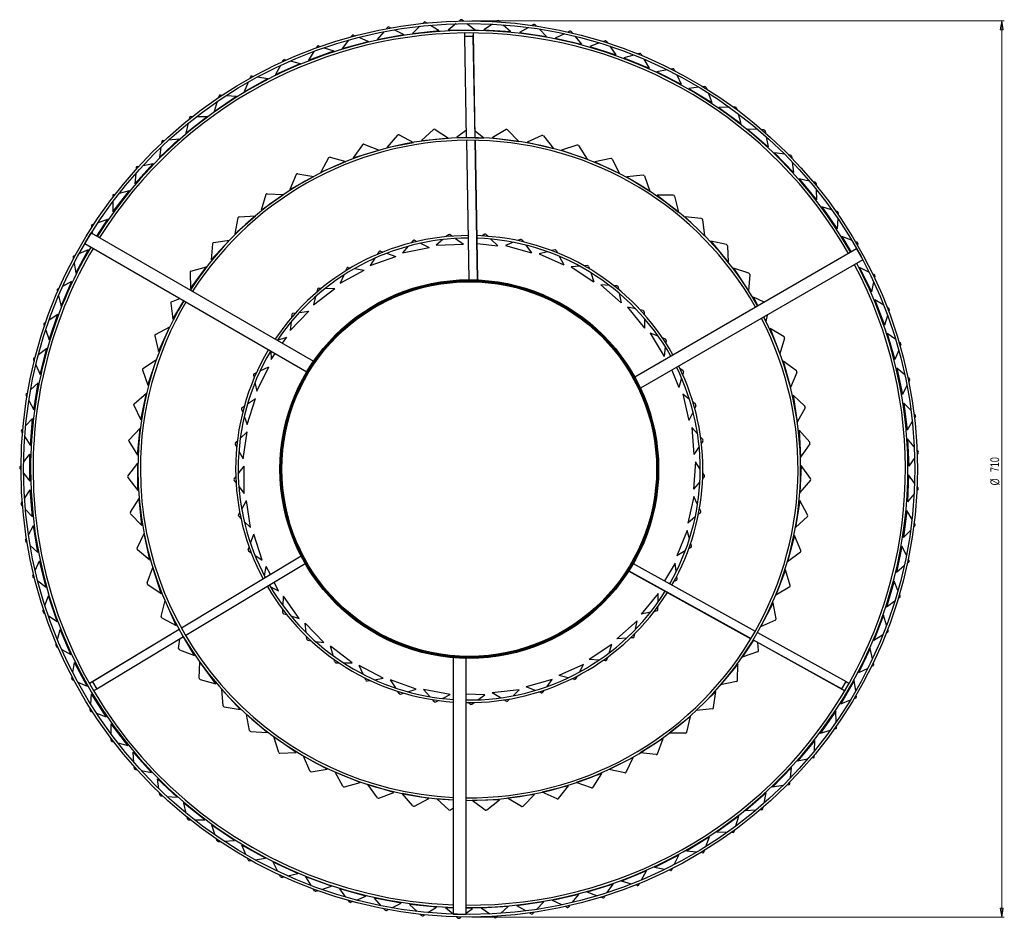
# Model space of a CAD drawing. Header units: millimetres. Extents: x 422 to 815, y 107 to 835.
# Tile 5 of 5: x 422 to 812, y 479 to 835. Entities that reach past the tile are written whole.
import ezdxf

# ---------------------------------------------------------------- set-up
doc = ezdxf.new("R2010")
doc.units = ezdxf.units.MM
doc.styles.add('SLDTEXTSTYLE0', font='TXT', dxfattribs={"width": 0.75})
doc.dimstyles.new('SLDDIMSTYLE0', dxfattribs={"dimtxt": 3.5, "dimasz": 3.556, "dimexe": 0, "dimexo": 0.0625, "dimgap": 0.875, "dimtad": 1, "dimdec": 0, "dimlfac": 2, "dimrnd": 1e-09, "dimzin": 12, "dimdsep": 46, "dimtxsty": 'SLDTEXTSTYLE0', "dimblk1": 'CLOSED', "dimblk2": 'CLOSED', "dimsah": 1, "dimcen": 0.09, "dimadec": 0, "dimazin": 3, "dimtfac": 1, "dimtdec": 0, "dimtofl": 0, "dimtmove": 0, "dimatfit": 3, "dimldrblk": 'CLOSED', "dimfxl": 0, "dimfrac": 2, "dimtolj": 1, "dimtzin": 12, "dimarcsym": 0})

# ---------------------------------------------------------------- blocks, each defined once
blk = doc.blocks.new('_Closed')
at = {"color": 0, "linetype": 'ByBlock', "lineweight": -2}
for p, q in [((-1, 0.166667), (0, 0)), ((-1, 0.166667), (-1, -0.166667)), ((0, 0), (-1, -0.166667)), ((0, 0), (-1, 0))]:
    blk.add_line(p, q, dxfattribs=at)
blk = doc.blocks.new('_D_1')
at = {"color": 7, "linetype": 'Continuous', "lineweight": 0}
for p, q in [((601.45, 834.96), (812.37, 834.96)), ((811.37, 834.96), (811.37, 479.96)), ((601.45, 479.96), (812.37, 479.96))]:
    blk.add_line(p, q, dxfattribs=at)
at = {"color": 7, "linetype": 'Continuous', "lineweight": 18, "xscale": 3.556, "yscale": 3.556}
for p, rotation in [((811.37, 834.96, -67.5), 90.0000000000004), ((811.37, 479.96, -67.5), 270.0000000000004)]:
    blk.add_blockref('_Closed', p, dxfattribs=dict(at, rotation=rotation))
at = {"color": 7, "linetype": 'Continuous', "lineweight": 18, "char_height": 3.5, "attachment_point": 1, "rotation": 90, "style": 'SLDTEXTSTYLE0'}
for s, insert in [('710', (806.8, 656.28)), ('%%c', (806.85, 651.01))]:
    blk.add_mtext(s, dxfattribs=dict(at, insert=insert))

msp = doc.modelspace()

# ---------------------------------------------------------------- linework, layer by layer
at = {"color": 7, "linetype": 'Continuous', "lineweight": 25}
for p, q in [((583.17, 834.55), (583.76, 834.18)), ((597.04, 835.35), (596.51, 834.92)), ((597.66, 835.37), (598.22, 834.95)), ((611.55, 835.04), (610.99, 834.65)), ((612.17, 835), (612.69, 834.54)), ((566.64, 830.7), (563.93, 827.62)), ((568.18, 832.44), (567.73, 831.92)), ((568.79, 832.55), (569.41, 832.23)), ((570.87, 831.47), (574.49, 829.58)), ((580.88, 832.87), (577.92, 830.03)), ((577.92, 830.03), (588.61, 831.12)), ((582.55, 834.48), (582.06, 834.01)), ((585.15, 833.3), (588.61, 831.12)), ((595.24, 833.89), (592.06, 831.29)), ((592.06, 831.29), (602.8, 831.51)), ((599.54, 833.96), (602.8, 831.51)), ((609.64, 833.72), (606.25, 831.4)), ((606.25, 831.4), (616.98, 830.74)), ((613.93, 833.45), (616.98, 830.74)), ((623.97, 832.39), (620.41, 830.35)), ((625.99, 833.54), (625.39, 833.2)), ((626.6, 833.46), (627.08, 832.95)), ((628.22, 831.76), (631.05, 828.82)), ((640.26, 830.87), (639.63, 830.58)), ((640.86, 830.74), (641.3, 830.2)), ((552.64, 827.36), (550.18, 824.08)), ((550.18, 824.08), (560.55, 826.89)), ((554.03, 829.23), (553.62, 828.67)), ((554.62, 829.39), (555.27, 829.12)), ((556.79, 828.48), (560.55, 826.89)), ((563.93, 827.62), (574.49, 829.58)), ((598.71, 828.81), (598.77, 830.2)), ((602.06, 828.74), (598.71, 828.81)), ((599.43, 788.71), (598.71, 828.81)), ((602.12, 830.18), (600.45, 830.21)), ((602.06, 828.74), (602.12, 830.18)), ((602.77, 788.69), (602.06, 828.74)), ((602.86, 788.69), (602.12, 830.18)), ((620.41, 830.35), (631.05, 828.82)), ((638.15, 829.89), (634.44, 828.14)), ((634.44, 828.14), (644.92, 825.75)), ((642.34, 828.92), (644.92, 825.75)), ((654.26, 827.05), (653.61, 826.81)), ((654.85, 826.87), (655.24, 826.29)), ((536.76, 819.43), (546.87, 823.08)), ((538.95, 822.9), (536.76, 819.43)), ((540.18, 824.87), (539.82, 824.29)), ((540.76, 825.08), (541.43, 824.86)), ((542.99, 824.35), (546.87, 823.08)), ((652.08, 826.24), (648.24, 824.8)), ((648.24, 824.8), (658.49, 821.57)), ((656.18, 824.93), (658.49, 821.57)), ((526.74, 819.4), (526.42, 818.79)), ((527.3, 819.66), (527.98, 819.5)), ((529.58, 819.11), (533.55, 818.16)), ((665.67, 821.47), (661.72, 820.35)), ((661.72, 820.35), (671.67, 816.29)), ((667.9, 822.1), (667.24, 821.91)), ((668.47, 821.87), (668.82, 821.26)), ((669.64, 819.83), (671.67, 816.29)), ((523.77, 813.7), (533.55, 818.16)), ((525.67, 817.34), (523.77, 813.7)), ((678.82, 815.61), (674.79, 814.82)), ((681.1, 816.06), (680.42, 815.92)), ((681.65, 815.78), (681.94, 815.15)), ((511.29, 806.93), (520.68, 812.17)), ((513.78, 812.86), (513.52, 812.22)), ((514.32, 813.16), (515.01, 813.05)), ((516.64, 812.8), (520.68, 812.17)), ((674.79, 814.82), (684.38, 809.96)), ((682.64, 813.65), (684.38, 809.96)), ((512.88, 810.71), (511.29, 806.93)), ((691.45, 808.69), (687.37, 808.23)), ((687.37, 808.23), (696.53, 802.61)), ((693.76, 808.95), (693.07, 808.88)), ((694.28, 808.63), (694.53, 807.98)), ((499.41, 799.16), (508.33, 805.16)), ((501.41, 805.27), (501.19, 804.62)), ((501.92, 805.62), (502.61, 805.57)), ((504.26, 805.45), (508.33, 805.16)), ((695.1, 806.43), (696.53, 802.61)), ((500.68, 803.06), (499.41, 799.16)), ((703.47, 800.77), (699.37, 800.65)), ((699.37, 800.65), (708.04, 794.29)), ((705.8, 800.84), (705.11, 800.82)), ((706.29, 800.48), (706.48, 799.81)), ((488.2, 790.46), (496.6, 797.16)), ((489.69, 796.71), (489.53, 796.04)), ((490.17, 797.09), (490.87, 797.1)), ((492.52, 797.12), (496.6, 797.16)), ((706.93, 798.22), (708.04, 794.29)), ((489.15, 794.45), (488.2, 790.46)), ((586.28, 791.97), (581.55, 787.62)), ((586.9, 792.02), (592.26, 788.48)), ((599.37, 791.76), (595.49, 788.89)), ((615.04, 791.92), (609.49, 788.67)), ((615.65, 791.84), (620.14, 787.25)), ((710.71, 792.11), (718.83, 785.07)), ((714.81, 791.9), (710.71, 792.11)), ((717.13, 791.78), (716.44, 791.81)), ((477.73, 780.86), (485.56, 788.23)), ((479.16, 787.64), (479.85, 787.7)), ((481.49, 787.86), (485.56, 788.23)), ((572.07, 789.7), (567.82, 784.87)), ((572.67, 789.82), (578.38, 786.87)), ((581.55, 787.62), (592.26, 788.48)), ((595.49, 788.89), (599.42, 788.79)), ((600.42, 732.46), (599.44, 787.71)), ((602.81, 791.43), (606.24, 788.6)), ((602.86, 788.69), (606.24, 788.6)), ((609.49, 788.67), (620.14, 787.25)), ((629.25, 789.61), (623.38, 786.97)), ((629.84, 789.47), (633.83, 784.42)), ((717.6, 791.38), (717.73, 790.69)), ((718.05, 789.07), (718.83, 785.07)), ((478.35, 784.92), (477.73, 780.86)), ((478.71, 787.22), (478.6, 786.54)), ((558.17, 785.94), (554.46, 780.68)), ((558.76, 786.11), (564.75, 783.79)), ((567.82, 784.87), (578.38, 786.87)), ((603.77, 732.39), (602.79, 787.69)), ((603.85, 732.38), (602.87, 787.69)), ((623.38, 786.97), (633.83, 784.42)), ((643.13, 785.8), (637.02, 783.8)), ((643.71, 785.59), (647.13, 780.15)), ((544.75, 780.72), (541.62, 775.1)), ((545.32, 780.95), (551.53, 779.28)), ((554.46, 780.68), (564.75, 783.79)), ((637.02, 783.8), (647.13, 780.15)), ((656.53, 780.54), (650.24, 779.19)), ((657.08, 780.27), (659.91, 774.49)), ((721.32, 782.67), (728.84, 774.99)), ((725.39, 782.13), (721.32, 782.67)), ((727.69, 781.82), (727.01, 781.91)), ((728.12, 781.38), (728.2, 780.69)), ((468.08, 770.45), (475.28, 778.43)), ((468.54, 776.86), (468.49, 776.18)), ((468.95, 777.32), (469.64, 777.44)), ((471.26, 777.73), (475.28, 778.43)), ((541.62, 775.1), (551.53, 779.28)), ((650.24, 779.19), (659.91, 774.49)), ((728.38, 779.05), (728.84, 774.99)), ((468.37, 774.55), (468.08, 770.45)), ((531.97, 774.1), (529.45, 768.18)), ((529.45, 768.18), (538.86, 773.39)), ((532.51, 774.4), (538.86, 773.39)), ((669.29, 773.88), (662.9, 773.21)), ((662.9, 773.21), (672.01, 767.51)), ((669.81, 773.55), (672.01, 767.51)), ((735.13, 771.53), (731.12, 772.4)), ((731.12, 772.4), (737.99, 764.14)), ((737.4, 771.04), (736.73, 771.18)), ((737.8, 770.56), (737.82, 769.87)), ((737.87, 768.22), (737.99, 764.14)), ((459.24, 765.72), (459.25, 765.03)), ((459.31, 759.29), (465.84, 767.82)), ((459.62, 766.2), (460.29, 766.38)), ((461.89, 766.8), (465.84, 767.82)), ((518.09, 760.01), (526.88, 766.18)), ((519.96, 766.16), (518.09, 760.01)), ((520.46, 766.51), (526.88, 766.18)), ((674.85, 765.92), (683.3, 759.28)), ((681.28, 765.9), (674.85, 765.92)), ((681.76, 765.52), (683.3, 759.28)), ((459.27, 763.39), (459.31, 759.29)), ((740.06, 761.37), (746.23, 752.57)), ((743.98, 760.17), (740.06, 761.37)), ((507.65, 750.67), (515.74, 757.75)), ((508.86, 756.99), (507.65, 750.67)), ((509.32, 757.39), (515.74, 757.75)), ((685.95, 757.39), (693.66, 749.89)), ((692.35, 756.7), (685.95, 757.39)), ((746.21, 759.5), (745.55, 759.7)), ((746.44, 756.65), (746.23, 752.57)), ((746.56, 758.99), (746.52, 758.29)), ((450.89, 753.85), (450.95, 753.16)), ((451.22, 754.36), (451.88, 754.59)), ((452.97, 749.77), (457.29, 756.49)), ((453.44, 755.14), (457.29, 756.49)), ((692.79, 756.27), (693.66, 749.89)), ((448.23, 746.74), (450.73, 751.07)), ((450.73, 751.07), (538.82, 700.21)), ((451.1, 751.53), (451.17, 750.81)), ((592.3, 750.3), (591.37, 749.52)), ((592.92, 750.33), (593.76, 749.72)), ((595.03, 748.8), (598.13, 746.56)), ((604.01, 748.89), (603.57, 748.62)), ((606.57, 750.46), (605.53, 749.82)), ((607.18, 750.39), (607.92, 749.66)), ((748.06, 749.64), (751.72, 743.41)), ((751.88, 748.13), (748.06, 749.64)), ((448.23, 746.74), (536.1, 696)), ((498.27, 740.28), (505.56, 748.18)), ((498.8, 746.69), (498.27, 740.28)), ((499.22, 747.14), (505.56, 748.18)), ((576.26, 745.71), (574.01, 743.12)), ((574.01, 743.12), (584.56, 745.17)), ((578.23, 747.97), (577.43, 747.05)), ((578.83, 748.09), (579.75, 747.62)), ((581.15, 746.91), (584.56, 745.17)), ((590.01, 748.37), (587.39, 746.15)), ((587.39, 746.15), (598.13, 746.56)), ((603.6, 746.82), (611.76, 745.87)), ((609.04, 748.56), (611.76, 745.87)), ((617.92, 747.28), (614.76, 745.96)), ((614.76, 745.96), (625.13, 743.11)), ((620.7, 748.43), (619.57, 747.96)), ((621.29, 748.27), (621.91, 747.44)), ((622.84, 746.18), (625.13, 743.11)), ((696.09, 747.74), (702.95, 739.46)), ((702.37, 746.36), (696.09, 747.74)), ((702.77, 745.89), (702.95, 739.46)), ((754.04, 747.27), (753.4, 747.53)), ((754.35, 746.74), (754.26, 746.05)), ((443.53, 741.33), (443.65, 740.66)), ((443.82, 741.88), (444.46, 742.16)), ((444.64, 735), (449.7, 744.49)), ((445.96, 742.83), (449.7, 744.49)), ((561.24, 738.08), (571.36, 741.71)), ((563.07, 740.98), (561.24, 738.08)), ((564.67, 743.52), (564.02, 742.49)), ((565.25, 743.73), (566.23, 743.4)), ((567.73, 742.91), (571.36, 741.71)), ((631.43, 743.56), (628.1, 742.74)), ((628.1, 742.74), (637.91, 738.34)), ((634.34, 744.27), (633.16, 743.98)), ((634.91, 744.02), (635.39, 743.11)), ((636.12, 741.72), (637.91, 738.34)), ((753.87, 744.65), (665.99, 693.91)), ((753.87, 744.65), (756.37, 740.32)), ((754.04, 744.42), (754.03, 744.36)), ((443.93, 739.04), (444.64, 735)), ((490.05, 728.95), (496.46, 737.58)), ((490.26, 735.87), (496.46, 737.58)), ((551.95, 737.05), (551.47, 735.93)), ((552.5, 737.34), (553.52, 737.17)), ((644.21, 737.82), (640.79, 737.51)), ((640.79, 737.51), (649.82, 731.67)), ((647.2, 738.08), (645.99, 737.98)), ((647.72, 737.75), (648.05, 736.77)), ((756.37, 740.32), (668.28, 689.46)), ((705.15, 737.06), (711.09, 728.1)), ((711.25, 735.03), (705.15, 737.06)), ((755.08, 737.3), (759.75, 727.62)), ((758.76, 735.49), (755.08, 737.3)), ((489.89, 735.38), (490.05, 728.95)), ((549.39, 731.15), (558.84, 736.29)), ((550.76, 734.3), (549.39, 731.15)), ((555.06, 736.92), (558.84, 736.29)), ((648.57, 735.29), (649.82, 731.67)), ((711.59, 734.51), (711.09, 728.1)), ((760.85, 734.46), (760.23, 734.76)), ((761.11, 733.9), (760.97, 733.22)), ((438.84, 722.04), (443.1, 731.91)), ((439.52, 729.95), (443.1, 731.91)), ((655.96, 730.2), (652.54, 730.42)), ((652.54, 730.42), (660.57, 723.26)), ((658.96, 730), (657.74, 730.08)), ((659.42, 729.59), (659.6, 728.57)), ((760.62, 731.61), (759.75, 727.62)), ((437.22, 728.27), (437.39, 727.6)), ((437.46, 728.83), (438.07, 729.16)), ((437.8, 726.02), (438.84, 722.04)), ((538.74, 722.49), (547.29, 729.01)), ((539.61, 725.81), (538.74, 722.49)), ((540.37, 728.71), (540.06, 727.54)), ((540.86, 729.09), (541.9, 729.08)), ((543.47, 729.06), (547.29, 729.01)), ((659.88, 727.03), (660.57, 723.26)), ((717.29, 723.53), (713.01, 725.48)), ((713.01, 725.48), (714.78, 722.08)), ((482.24, 723.19), (483.08, 716.81)), ((482.55, 723.72), (485.85, 725.02)), ((483.08, 716.81), (487.37, 724.09)), ((663.07, 721.61), (669.91, 713.32)), ((666.41, 720.87), (663.07, 721.61)), ((761.08, 724.43), (764.93, 714.4)), ((764.6, 722.32), (761.08, 724.43)), ((766.59, 721.13), (766, 721.48)), ((434.11, 708.66), (437.56, 718.84)), ((434.15, 716.6), (437.56, 718.84)), ((529.54, 712.31), (536.99, 720.06)), ((530.2, 718.71), (530.08, 717.5)), ((530.63, 719.15), (531.65, 719.3)), ((533.21, 719.52), (536.99, 720.06)), ((669.34, 720.22), (668.16, 720.48)), ((669.74, 719.74), (669.76, 718.71)), ((717.09, 717.64), (717.97, 715.94)), ((718.43, 718.42), (717.97, 715.94)), ((766.13, 718.31), (764.93, 714.4)), ((766.81, 720.55), (766.61, 719.88)), ((431.99, 714.73), (432.22, 714.07)), ((432.18, 715.31), (432.77, 715.69)), ((476.17, 710.81), (481.87, 713.79)), ((477.43, 704), (481.87, 713.79)), ((529.89, 715.72), (529.54, 712.31)), ((669.81, 717.14), (669.91, 713.32)), ((432.76, 712.53), (434.11, 708.66)), ((475.92, 710.25), (477.43, 704)), ((672.12, 711.3), (677.62, 702.06)), ((675.32, 710.05), (672.12, 711.3)), ((719.61, 713.13), (723.52, 703.12)), ((725.14, 709.85), (719.61, 713.13)), ((769.34, 708.73), (766, 711.12)), ((766, 711.12), (769.03, 700.8)), ((524.52, 708.53), (528.18, 709.64)), ((526.54, 707.3), (528.18, 709.64)), ((678.12, 708.97), (676.98, 709.41)), ((678.1, 705.85), (677.62, 702.06)), ((678.43, 708.44), (678.3, 707.41)), ((725.36, 709.28), (723.52, 703.12)), ((771.23, 707.37), (770.67, 707.77)), ((771.4, 706.78), (771.14, 706.13)), ((429.88, 702.84), (433.1, 705.36)), ((430.49, 694.93), (433.1, 705.36)), ((521.83, 704.24), (522, 700.85)), ((522, 700.85), (523.65, 703.19)), ((770.53, 704.6), (769.03, 700.8)), ((427.88, 700.8), (428.16, 700.17)), ((428.03, 701.4), (428.58, 701.83)), ((428.83, 698.68), (430.49, 694.93)), ((471.21, 697.3), (476.56, 700.87)), ((473.18, 690.66), (476.56, 700.87)), ((724.85, 700.15), (727.68, 689.78)), ((730, 696.3), (724.85, 700.15)), ((471.01, 696.71), (473.18, 690.66)), ((514.99, 694.66), (515.24, 693.47)), ((515.27, 695.21), (516.2, 695.66)), ((516.29, 688.36), (521.06, 698)), ((517.62, 696.34), (521.06, 698)), ((680.74, 696.66), (683.52, 689.76)), ((685.07, 696.51), (684.01, 697.12)), ((685.3, 695.93), (685.01, 694.94)), ((730.16, 695.71), (727.68, 689.78)), ((769.82, 697.45), (772, 686.92)), ((772.95, 694.79), (769.82, 697.45)), ((426.75, 688.79), (429.75, 691.56)), ((428.01, 680.95), (429.75, 691.56)), ((515.6, 691.72), (516.29, 688.36)), ((666.41, 691.44), (666.77, 691.62)), ((667.12, 691.8), (666.77, 691.62)), ((684.58, 693.43), (683.52, 689.76)), ((773.81, 690.58), (772, 686.92)), ((774.73, 693.29), (774.2, 693.73)), ((774.85, 692.68), (774.54, 692.06)), ((424.92, 686.59), (425.25, 685.99)), ((425.02, 687.2), (425.54, 687.67)), ((467.71, 683.34), (472.65, 687.45)), ((470.37, 676.94), (472.65, 687.45)), ((687.7, 685.01), (685.03, 687.16)), ((685.03, 687.16), (687.48, 676.7)), ((728.68, 686.68), (730.39, 676.07)), ((733.39, 682.31), (728.68, 686.68)), ((426.04, 684.55), (428.01, 680.95)), ((467.58, 682.73), (470.37, 676.94)), ((512.56, 675.16), (515.81, 685.41)), ((512.65, 683.24), (515.81, 685.41)), ((690.04, 683.13), (689.09, 683.89)), ((690.18, 682.53), (689.74, 681.59)), ((775.42, 680.6), (772.52, 683.51)), ((772.52, 683.51), (773.83, 672.84)), ((510.32, 681.18), (510.74, 680.04)), ((510.5, 681.77), (511.36, 682.35)), ((689.08, 680.17), (687.48, 676.7)), ((733.49, 681.7), (730.39, 676.07)), ((777.07, 678.96), (776.58, 679.45)), ((424.77, 674.53), (427.54, 677.53)), ((426.66, 666.82), (427.54, 677.53)), ((511.37, 678.37), (512.56, 675.16)), ((775.93, 676.34), (773.83, 672.84)), ((777.14, 678.35), (776.78, 677.75)), ((423.13, 672.19), (423.51, 671.61)), ((423.18, 672.8), (423.65, 673.32)), ((465.71, 669.08), (470.18, 673.7)), ((469.04, 663.01), (470.18, 673.7)), ((509.75, 669.54), (512.53, 672.16)), ((510.89, 661.53), (512.53, 672.16)), ((688.57, 673.9), (689.39, 663.18)), ((690.88, 671.37), (688.57, 673.9)), ((731.06, 672.89), (731.63, 662.15)), ((735.28, 668.04), (731.06, 672.89)), ((424.41, 670.25), (426.66, 666.82)), ((465.64, 668.47), (469.04, 663.01)), ((507.75, 667.15), (508.35, 666.08)), ((507.85, 667.75), (508.6, 668.46)), ((692.91, 669.15), (692.08, 670.05)), ((692.95, 668.54), (692.38, 667.68)), ((735.32, 667.42), (731.63, 662.15)), ((776.73, 666.27), (774.07, 669.39)), ((774.07, 669.39), (774.51, 658.65)), ((423.97, 660.15), (426.48, 663.37)), ((426.48, 652.62), (426.48, 663.37)), ((509.22, 664.53), (510.89, 661.53)), ((691.51, 666.37), (689.39, 663.18)), ((778.23, 664.49), (777.78, 665.02)), ((778.26, 663.88), (777.85, 663.31)), ((465.24, 654.69), (469.2, 659.76)), ((469.2, 649.01), (469.2, 659.76)), ((690.05, 660.26), (689.22, 649.54)), ((691.95, 657.4), (690.05, 660.26)), ((776.89, 661.97), (774.51, 658.65)), ((422.52, 658.3), (422.95, 658.85)), ((422.52, 657.69), (422.95, 657.15)), ((423.95, 655.86), (426.48, 652.62)), ((508.97, 655.55), (511.32, 658.57)), ((511.32, 647.82), (511.32, 658.57)), ((693.61, 654.9), (692.93, 655.92)), ((731.96, 658.92), (731.39, 648.18)), ((735.64, 653.65), (731.96, 658.92)), ((774.46, 655.2), (774.02, 644.46)), ((776.86, 651.87), (774.46, 655.2)), ((465.24, 654.08), (469.2, 649.01)), ((507.36, 653.5), (508, 654.31)), ((507.36, 652.88), (508.11, 651.92)), ((691.8, 652.36), (689.22, 649.54)), ((693.56, 654.29), (692.86, 653.52)), ((735.61, 653.03), (731.39, 648.18)), ((424.33, 645.76), (426.58, 649.17)), ((427.45, 638.46), (426.58, 649.17)), ((509.21, 650.52), (511.32, 647.82)), ((776.67, 647.57), (774.02, 644.46)), ((778.19, 649.36), (777.74, 648.83)), ((778.21, 649.98), (777.81, 650.54)), ((423.04, 643.8), (423.43, 644.38)), ((466.3, 640.34), (469.69, 645.8)), ((470.84, 635.11), (469.69, 645.8)), ((510.33, 641.61), (512.2, 644.95)), ((513.84, 634.32), (512.2, 644.95)), ((689.42, 646.55), (686.97, 636.08)), ((690.86, 643.44), (689.42, 646.55)), ((731.37, 644.93), (729.66, 634.32)), ((734.47, 639.3), (731.37, 644.93)), ((423.09, 643.19), (423.56, 642.68)), ((424.67, 641.48), (427.45, 638.46)), ((466.36, 639.72), (470.84, 635.11)), ((509.06, 639.34), (509.56, 640.24)), ((691.98, 640.11), (691.18, 639.46)), ((692.12, 640.71), (691.61, 641.82)), ((773.7, 641.03), (772.39, 630.36)), ((775.81, 637.51), (773.7, 641.03)), ((509.15, 638.73), (510.04, 637.89)), ((511.34, 636.67), (513.84, 634.32)), ((689.95, 638.48), (686.97, 636.08)), ((734.37, 638.69), (729.66, 634.32)), ((777.01, 635.51), (776.66, 636.1)), ((425.87, 631.44), (427.83, 635.03)), ((429.58, 624.42), (427.83, 635.03)), ((468.88, 626.17), (471.68, 631.96)), ((473.95, 621.46), (471.68, 631.96)), ((686.71, 633.09), (682.7, 623.12)), ((687.66, 629.8), (686.71, 633.09)), ((775.28, 633.24), (772.39, 630.36)), ((776.94, 634.9), (776.44, 634.41)), ((424.75, 629.38), (425.08, 630)), ((424.85, 628.78), (425.36, 628.31)), ((513.81, 628.04), (515.14, 631.62)), ((518.38, 621.37), (515.14, 631.62)), ((688.49, 626.91), (688.16, 628.08)), ((729.29, 631.08), (726.47, 620.71)), ((731.78, 625.15), (729.29, 631.08)), ((426.56, 627.2), (429.58, 624.42)), ((469.01, 625.57), (473.95, 621.46)), ((512.9, 625.6), (513.26, 626.57)), ((513.08, 625.01), (514.09, 624.32)), ((686.01, 625.04), (682.7, 623.12)), ((688.26, 626.34), (687.37, 625.82)), ((731.62, 624.56), (726.47, 620.71)), ((771.78, 626.96), (769.61, 616.43)), ((773.6, 623.28), (771.78, 626.96)), ((428.58, 617.3), (430.23, 621.03)), ((432.84, 610.6), (430.23, 621.03)), ((533.86, 622.95), (486.45, 594.45)), ((533.89, 622.88), (486.49, 594.38)), ((515.56, 623.31), (518.38, 621.37)), ((681.98, 620.21), (677.78, 613.13)), ((682.42, 616.81), (681.98, 620.21)), ((774.51, 620.59), (773.98, 620.14)), ((774.63, 621.2), (774.33, 621.81)), ((472.95, 612.37), (475.12, 618.42)), ((478.49, 608.21), (475.12, 618.42)), ((535.5, 619.94), (488.15, 591.47)), ((519.31, 615.16), (520.08, 618.9)), ((521.7, 615.64), (520.08, 618.9)), ((663.63, 617.05), (712.01, 590.25)), ((663.67, 617.12), (712.05, 590.32)), ((665.41, 619.98), (713.74, 593.21)), ((725.76, 617.54), (721.85, 607.53)), ((727.6, 611.38), (725.76, 617.54)), ((772.72, 619.07), (769.61, 616.43)), ((427.62, 615.16), (427.91, 615.79)), ((427.77, 614.56), (428.31, 614.14)), ((429.6, 613.13), (432.84, 610.6)), ((524.85, 609.27), (523.23, 612.56)), ((680.06, 612.36), (679.54, 612.15)), ((682.48, 613.3), (681.52, 612.93)), ((682.8, 613.83), (682.64, 615.04)), ((768.73, 613.1), (765.7, 602.78)), ((770.24, 609.28), (768.73, 613.1)), ((473.14, 611.78), (478.49, 608.21)), ((521.76, 610.76), (524.85, 609.27)), ((727.38, 610.8), (721.85, 607.53)), ((432.42, 603.43), (433.77, 607.28)), ((437.22, 597.1), (433.77, 607.28)), ((478.46, 599.07), (479.98, 605.32)), ((484.42, 595.53), (479.98, 605.32)), ((526.72, 603.27), (526.91, 607.09)), ((533.1, 598.3), (526.91, 607.09)), ((675.34, 608.2), (668.5, 599.91)), ((675.25, 604.77), (675.34, 608.2)), ((720.81, 604.44), (715.85, 594.91)), ((721.98, 598.12), (720.81, 604.44)), ((769.02, 605.16), (765.7, 602.78)), ((770.93, 606.53), (770.36, 606.12)), ((771.1, 607.12), (770.84, 607.76)), ((431.64, 601.21), (431.88, 601.87)), ((431.84, 600.63), (432.42, 600.25)), ((526.59, 600.67), (526.64, 601.7)), ((672.24, 600.73), (668.5, 599.91)), ((674.78, 601.3), (673.77, 601.07)), ((675.17, 601.77), (675.2, 602.99)), ((433.79, 599.35), (437.22, 597.1)), ((478.72, 598.51), (484.42, 595.53)), ((526.94, 600.16), (528.11, 599.81)), ((529.82, 599.29), (533.1, 598.3)), ((666.94, 597.34), (658.92, 590.19)), ((666.33, 593.97), (666.94, 597.34)), ((721.7, 597.58), (715.85, 594.91)), ((764.55, 599.53), (760.69, 589.49)), ((765.75, 595.6), (764.55, 599.53)), ((437.38, 589.91), (438.42, 593.86)), ((442.68, 583.99), (438.42, 593.86)), ((485.59, 593.94), (450.03, 572.55)), ((485.63, 593.86), (451.31, 573.22)), ((542.92, 588.71), (535.46, 596.46)), ((535.86, 592.65), (535.46, 596.46)), ((766.21, 592.8), (765.61, 592.44)), ((766.43, 593.38), (766.23, 594.04)), ((487.29, 590.96), (452.92, 570.29)), ((485.36, 586.43), (485.84, 590.08)), ((491.66, 583.55), (487.29, 590.96)), ((536.12, 590.06), (536.02, 591.09)), ((536.55, 589.62), (537.76, 589.44)), ((539.52, 589.19), (542.92, 588.71)), ((662.74, 590.44), (658.92, 590.19)), ((665.34, 590.61), (664.3, 590.54)), ((665.8, 591.02), (666.01, 592.22)), ((713, 589.7), (708.55, 582.99)), ((712.89, 589.76), (749.18, 569.65)), ((712.93, 589.83), (747.97, 570.42)), ((714.62, 592.72), (749.7, 573.29)), ((764.19, 591.59), (760.69, 589.49)), ((436.79, 587.64), (436.97, 588.31)), ((437.04, 587.07), (437.64, 586.74)), ((439.08, 585.96), (442.68, 583.99)), ((485.67, 585.9), (491.66, 583.55)), ((554.09, 580.73), (545.54, 587.25)), ((546.51, 583.55), (545.54, 587.25)), ((656.99, 587.9), (647.96, 582.05)), ((655.87, 584.66), (656.99, 587.9)), ((714.65, 585.03), (708.55, 582.99)), ((714.99, 585.54), (714.74, 588.73)), ((759.28, 586.34), (754.62, 576.66)), ((760.16, 582.33), (759.28, 586.34)), ((493.56, 574.6), (493.72, 581.03)), ((500.13, 572.4), (493.72, 581.03)), ((547.17, 581.03), (546.91, 582.03)), ((594.24, 481), (594.24, 582.72)), ((599.24, 481), (599.24, 582.47)), ((651.77, 581.72), (647.96, 582.05)), ((654.37, 581.49), (653.34, 581.58)), ((654.89, 581.82), (655.28, 582.97)), ((443.43, 576.84), (444.14, 580.87)), ((449.19, 571.38), (444.14, 580.87)), ((547.66, 580.66), (548.88, 580.67)), ((550.66, 580.69), (554.09, 580.73)), ((558.42, 576.18), (556.9, 579.69)), ((566.34, 574.56), (556.9, 579.69)), ((645.71, 580.08), (635.9, 575.68)), ((644.1, 577.05), (645.71, 580.08)), ((706.88, 580.2), (700.02, 571.92)), ((706.69, 573.77), (706.88, 580.2)), ((758.28, 578.47), (754.62, 576.66)), ((760.38, 579.51), (759.76, 579.2)), ((760.65, 580.06), (760.5, 580.73)), ((443.03, 574.53), (443.15, 575.22)), ((443.32, 573.99), (443.95, 573.71)), ((493.93, 574.11), (500.13, 572.4)), ((559.46, 573.79), (559.05, 574.74)), ((560, 573.5), (561.2, 573.7)), ((562.96, 573.99), (566.34, 574.56)), ((571.32, 570.72), (569.28, 573.96)), ((579.4, 570.32), (569.28, 573.96)), ((633.36, 574.08), (623, 571.23)), ((631.32, 571.33), (633.36, 574.08)), ((639.61, 574.77), (635.9, 575.68)), ((642.14, 574.14), (641.13, 574.39)), ((642.7, 574.4), (643.27, 575.47)), ((706.3, 573.3), (700.02, 571.92)), ((752.96, 573.63), (747.52, 564.36)), ((747.97, 570.42), (749.7, 573.29)), ((749.7, 573.29), (750.88, 572.54)), ((753.5, 569.56), (752.96, 573.63)), ((445.44, 573.05), (449.19, 571.38)), ((451.31, 573.22), (450.03, 572.55)), ((450.03, 572.55), (450.84, 571.09)), ((451.31, 573.22), (452.92, 570.29)), ((452.92, 570.29), (451.68, 569.64)), ((509.74, 562.22), (502.45, 570.12)), ((502.98, 563.71), (502.45, 570.12)), ((572.71, 568.52), (572.16, 569.39)), ((576.14, 569.25), (579.4, 570.32)), ((584.9, 567.29), (582.39, 570.18)), ((592.95, 568.13), (582.39, 570.18)), ((620.25, 570.03), (609.57, 568.8)), ((617.81, 567.62), (620.25, 570.03)), ((626.53, 569.76), (623, 571.23)), ((629.53, 568.92), (630.25, 569.9)), ((747.97, 570.42), (749.18, 569.65)), ((749.18, 569.65), (750.05, 571.09)), ((450.53, 564.31), (450.9, 568.38)), ((456.71, 559.34), (450.9, 568.38)), ((573.29, 568.31), (574.45, 568.69)), ((586.61, 565.33), (585.93, 566.11)), ((587.22, 565.21), (588.3, 565.76)), ((589.89, 566.57), (592.95, 568.13)), ((606.67, 568.03), (599.24, 568.32)), ((603.89, 566.03), (606.67, 568.03)), ((612.83, 566.8), (609.57, 568.8)), ((615.06, 565.45), (614.17, 565.99)), ((615.67, 565.52), (616.54, 566.37)), ((628.93, 568.76), (627.98, 569.15)), ((698.07, 569.32), (690.36, 561.82)), ((697.2, 562.95), (698.07, 569.32)), ((751.32, 565.86), (747.52, 564.36)), ((753.5, 566.73), (752.85, 566.47)), ((753.81, 567.26), (753.72, 567.94)), ((450.31, 561.98), (450.37, 562.67)), ((503.39, 563.26), (509.74, 562.22)), ((600.84, 564.29), (600.05, 564.96)), ((601.46, 564.27), (602.44, 564.98)), ((696.76, 562.52), (690.36, 561.82)), ((450.64, 561.46), (451.29, 561.23)), ((452.84, 560.69), (456.71, 559.34)), ((513.49, 553.88), (512.29, 560.2)), ((520.38, 553.12), (512.29, 560.2)), ((688.14, 559.45), (679.69, 552.81)), ((686.6, 553.2), (688.14, 559.45)), ((745.62, 561.48), (739.44, 552.68)), ((745.83, 557.38), (745.62, 561.48)), ((458.62, 552.4), (458.66, 556.49)), ((465.19, 547.95), (458.66, 556.49)), ((743.35, 553.87), (739.44, 552.68)), ((745.59, 554.55), (744.93, 554.35)), ((745.95, 555.06), (745.91, 555.75)), ((458.59, 550.06), (458.6, 550.76)), ((513.96, 553.48), (520.38, 553.12)), ((525, 545.23), (523.12, 551.38)), ((531.92, 545.2), (523.12, 551.38)), ((677.23, 550.68), (668.12, 544.98)), ((675.03, 544.64), (677.23, 550.68)), ((686.12, 552.82), (679.69, 552.81)), ((737.31, 549.97), (730.44, 541.7)), ((737.19, 545.86), (737.31, 549.97)), ((458.97, 549.57), (459.63, 549.4)), ((461.22, 548.98), (465.19, 547.95)), ((474.57, 537.29), (467.36, 545.27)), ((467.65, 541.19), (467.36, 545.27)), ((525.5, 544.87), (531.92, 545.2)), ((537.35, 537.84), (534.84, 543.76)), ((544.24, 538.55), (534.84, 543.76)), ((665.44, 543.12), (655.78, 538.42)), ((662.62, 537.35), (665.44, 543.12)), ((674.51, 544.31), (668.12, 544.98)), ((734.43, 542.57), (730.44, 541.7)), ((736.72, 543.07), (736.04, 542.92)), ((737.12, 543.54), (737.14, 544.23)), ((467.82, 538.85), (467.77, 539.55)), ((468.23, 538.4), (468.91, 538.28)), ((537.89, 537.55), (544.24, 538.55)), ((662.06, 537.08), (655.78, 538.42)), ((728.09, 539.17), (720.57, 531.49)), ((727.63, 535.09), (728.09, 539.17)), ((470.52, 538), (474.57, 537.29)), ((477.57, 530.76), (476.95, 534.79)), ((484.78, 527.43), (476.95, 534.79)), ((557.2, 533.25), (547.3, 537.43)), ((550.42, 531.82), (547.3, 537.43)), ((652.92, 536.86), (642.81, 533.22)), ((649.5, 531.42), (652.92, 536.86)), ((550.99, 531.58), (557.2, 533.25)), ((564.06, 527.21), (560.35, 532.46)), ((570.65, 529.36), (560.35, 532.46)), ((639.81, 531.97), (629.36, 529.42)), ((635.82, 526.92), (639.81, 531.97)), ((648.92, 531.21), (642.81, 533.22)), ((724.62, 532.03), (720.57, 531.49)), ((726.94, 532.34), (726.25, 532.25)), ((727.37, 532.78), (727.45, 533.46)), ((477.93, 528.44), (477.82, 529.13)), ((478.38, 528.02), (479.06, 527.95)), ((480.69, 527.8), (484.78, 527.43)), ((564.65, 527.03), (570.65, 529.36)), ((578.11, 524.08), (573.87, 528.91)), ((584.43, 526.92), (573.87, 528.91)), ((578.72, 523.97), (584.43, 526.92)), ((594.24, 526.29), (587.68, 526.81)), ((592.42, 522.46), (587.68, 526.81)), ((612.39, 526.48), (601.64, 526.2)), ((607.43, 522.39), (612.39, 526.48)), ((626.24, 528.5), (615.59, 527.07)), ((621.14, 523.82), (615.59, 527.07)), ((621.75, 523.9), (626.24, 528.5)), ((635.22, 526.77), (629.36, 529.42)), ((718.03, 529.16), (709.9, 522.12)), ((717.24, 525.13), (718.03, 529.16)), ((495.76, 518.43), (487.36, 525.14)), ((488.31, 521.16), (487.36, 525.14)), ((593.03, 522.41), (594.24, 523.21)), ((606.81, 522.37), (601.64, 526.2)), ((716.79, 522.85), (716.92, 523.52)), ((488.85, 518.88), (488.69, 519.56)), ((707.18, 520), (698.51, 513.65)), ((706.06, 516.05), (707.18, 520)), ((713.98, 522.33), (709.9, 522.12)), ((716.32, 522.44), (715.63, 522.41)), ((489.33, 518.5), (490.02, 518.49)), ((491.66, 518.47), (495.76, 518.43)), ((499.79, 512.48), (498.52, 516.36)), ((507.44, 510.36), (498.52, 516.36)), ((500.52, 510.25), (500.3, 510.91)), ((695.62, 511.76), (686.46, 506.13)), ((694.18, 507.91), (695.62, 511.76)), ((702.59, 513.52), (698.51, 513.65)), ((704.93, 513.45), (704.24, 513.47)), ((705.43, 513.81), (705.62, 514.48)), ((501.03, 509.9), (501.72, 509.95)), ((503.35, 510.07), (507.44, 510.36)), ((519.74, 503.27), (510.36, 508.52)), ((511.94, 504.75), (510.36, 508.52)), ((512.85, 502.59), (512.58, 503.23)), ((515.69, 502.65), (519.74, 503.27)), ((683.43, 504.49), (673.84, 499.63)), ((681.68, 500.77), (683.43, 504.49)), ((690.52, 505.67), (686.46, 506.13)), ((692.85, 505.41), (692.15, 505.49)), ((693.37, 505.73), (693.61, 506.38)), ((513.39, 502.29), (514.07, 502.4)), ((532.58, 497.21), (522.8, 501.67)), ((524.69, 498.05), (522.8, 501.67)), ((677.84, 498.84), (673.84, 499.63)), ((680.7, 498.66), (680.99, 499.29)), ((525.77, 495.97), (525.45, 496.59)), ((526.33, 495.71), (527, 495.87)), ((528.59, 496.25), (532.58, 497.21)), ((545.87, 492.21), (535.76, 495.86)), ((537.93, 492.4), (535.76, 495.86)), ((670.68, 498.23), (660.73, 494.17)), ((668.64, 494.67), (670.68, 498.23)), ((680.15, 498.39), (679.46, 498.52)), ((541.97, 490.93), (545.87, 492.21)), ((657.47, 493.04), (647.22, 489.8)), ((655.14, 489.65), (657.47, 493.04)), ((664.66, 493.06), (660.73, 494.17)), ((666.92, 492.42), (666.24, 492.61)), ((667.49, 492.65), (667.83, 493.25)), ((539.18, 490.42), (538.81, 491.01)), ((539.76, 490.21), (540.41, 490.42)), ((559.52, 488.31), (549.15, 491.13)), ((551.59, 487.86), (549.15, 491.13)), ((555.74, 486.72), (559.52, 488.31)), ((573.44, 485.54), (562.87, 487.5)), ((565.58, 484.44), (562.87, 487.5)), ((643.88, 488.94), (633.4, 486.54)), ((641.28, 485.75), (643.88, 488.94)), ((651.04, 488.37), (647.22, 489.8)), ((653.24, 487.55), (652.59, 487.79)), ((653.83, 487.74), (654.22, 488.3)), ((553, 485.98), (552.58, 486.54)), ((553.59, 485.82), (554.23, 486.08)), ((569.8, 483.64), (573.44, 485.54)), ((579.8, 482.17), (576.85, 485)), ((587.55, 483.91), (576.85, 485)), ((584.07, 481.72), (587.55, 483.91)), ((594.15, 481.07), (590.99, 483.65)), ((594.24, 483.59), (590.99, 483.65)), ((615.92, 484.12), (605.19, 483.46)), ((612.84, 481.4), (615.92, 484.12)), ((629.99, 485.96), (619.35, 484.43)), ((622.9, 482.4), (619.35, 484.43)), ((627.15, 482.99), (629.99, 485.96)), ((637.09, 484.81), (633.4, 486.54)), ((639.22, 483.81), (638.58, 484.11)), ((639.82, 483.95), (640.25, 484.48)), ((567.13, 482.68), (566.67, 483.2)), ((567.74, 482.57), (568.35, 482.89)), ((581.49, 480.55), (580.99, 481.03)), ((582.1, 480.49), (582.69, 480.85)), ((599.24, 481), (594.24, 481)), ((595.97, 479.59), (595.43, 480.03)), ((596.59, 479.58), (597.14, 479.99)), ((598.45, 480.97), (598.49, 481)), ((601.74, 483.43), (599.24, 483.49)), ((599.24, 481.56), (601.74, 483.43)), ((608.55, 481.15), (605.19, 483.46)), ((610.49, 479.82), (609.91, 480.21)), ((611.1, 479.86), (611.62, 480.31)), ((624.93, 481.23), (624.33, 481.58)), ((625.54, 481.32), (626.02, 481.81))]:
    msp.add_line(p, q, dxfattribs=at)
for radius in [177.5, 176.5, 75, 74.6, 74.2]:
    msp.add_circle((600.45, 657.46), radius, dxfattribs=at)
for centre, radius, start, end in [((582.9, 834.12), 0.5, 57.8442, 133.8442), ((597.36, 834.97), 0.5, 53.1688, 129.1688), ((611.84, 834.63), 0.5, 48.4935, 124.4935), ((600.45, 657.46), 173.75, 29.6026, 147.9533), ((568.56, 832.11), 0.5, 62.5195, 138.5195), ((626.24, 833.11), 0.5, 43.8182, 119.8182), ((640.47, 830.42), 0.5, 39.1429, 115.1429), ((600.45, 657.46), 172.75, 29.6003, 147.9415), ((554.43, 828.93), 0.5, 67.1948, 143.1948), ((654.43, 826.58), 0.5, 34.4675, 110.4675), ((540.61, 824.6), 0.5, 71.8701, 147.8701), ((527.18, 819.17), 0.5, 76.5455, 152.5455), ((668.04, 821.62), 0.5, 29.7922, 105.7922), ((681.2, 815.57), 0.5, 25.1169, 101.1169), ((514.25, 812.66), 0.5, 81.2208, 157.2208), ((693.81, 808.46), 0.5, 20.4416, 96.4416), ((501.88, 805.12), 0.5, 85.8961, 161.8961), ((705.81, 800.34), 0.5, 15.7662, 91.7662), ((490.17, 796.59), 0.5, 90.5714, 166.5714), ((586.62, 791.6), 0.5, 56.5763, 132.5763), ((615.29, 791.49), 0.5, 44.3729, 120.3729), ((717.11, 791.28), 0.5, 11.0909, 87.0909), ((600.45, 657.46), 131.25, 29.4739, 147.2902), ((600.45, 657.46), 130.25, 29.4698, 147.2693), ((572.44, 789.37), 0.5, 62.678, 138.678), ((629.45, 789.16), 0.5, 38.2712, 114.2712), ((479.2, 787.14), 0.5, 95.2468, 171.2468), ((558.58, 785.65), 0.5, 68.7797, 144.7797), ((643.28, 785.33), 0.5, 32.1695, 108.1695), ((545.19, 780.47), 0.5, 74.8814, 150.8814), ((656.63, 780.05), 0.5, 26.0678, 102.0678), ((727.63, 781.33), 0.5, 6.4156, 82.4156), ((469.03, 776.83), 0.5, 99.9221, 175.9221), ((532.43, 773.9), 0.5, 80.9831, 156.9831), ((669.34, 773.38), 0.5, 19.9661, 95.9661), ((737.3, 770.55), 0.5, 1.7403, 77.7403), ((459.74, 765.72), 0.5, 104.5974, 180.5974), ((520.44, 766.01), 0.5, 87.0847, 163.0847), ((681.28, 765.4), 0.5, 13.8644, 89.8644), ((509.35, 756.89), 0.5, 93.1864, 169.1864), ((692.29, 756.2), 0.5, 7.7627, 83.7627), ((746.06, 759.02), 0.5, 357.0649, 73.0649), ((451.39, 753.89), 0.5, 109.2727, 185.2727), ((600.45, 657.46), 92.5, 90.2054, 146.1535), ((600.45, 657.46), 91.5, 90.1966, 146.0747), ((592.63, 749.92), 0.5, 54.1951, 130.1951), ((600.45, 657.46), 92.5, 29.2534, 88.0808), ((600.45, 657.46), 91.5, 29.2453, 88.0486), ((606.83, 750.03), 0.5, 45.4146, 121.4146), ((600.45, 657.46), 173.75, 149.6026, 180), ((600.45, 657.46), 172.75, 149.6003, 180), ((499.3, 746.65), 0.5, 99.2881, 175.2881), ((578.6, 747.64), 0.5, 62.9756, 138.9756), ((620.89, 747.97), 0.5, 36.6341, 112.6341), ((702.27, 745.88), 0.5, 1.661, 77.661), ((753.85, 746.81), 0.5, 352.3896, 68.3896), ((444.02, 741.42), 0.5, 113.9481, 189.9481), ((565.09, 743.25), 0.5, 71.7561, 147.7561), ((634.46, 743.79), 0.5, 27.8537, 103.8537), ((552.41, 736.85), 0.5, 80.5366, 156.5366), ((600.45, 657.46), 173.75, 269.6026, 27.9533), ((600.45, 657.46), 172.75, 269.6003, 27.9415), ((647.24, 737.58), 0.5, 19.0732, 95.0732), ((490.39, 735.39), 0.5, 105.3898, 181.3898), ((711.09, 734.55), 0.5, 355.5593, 71.5593), ((760.63, 734.01), 0.5, 347.7143, 63.7143), ((658.93, 729.5), 0.5, 10.2927, 86.2927), ((437.7, 728.39), 0.5, 118.6234, 194.6234), ((540.86, 728.59), 0.5, 89.3171, 165.3171), ((600.45, 657.46), 131.25, 149.4915, 180), ((600.45, 657.46), 130.25, 149.4698, 180), ((482.73, 723.25), 0.5, 111.4915, 187.4915), ((530.7, 718.66), 0.5, 98.0976, 174.0976), ((600.45, 657.46), 131.25, 269.4739, 27.2902), ((669.24, 719.73), 0.5, 1.5122, 77.5122), ((766.33, 720.7), 0.5, 343.039, 59.039), ((432.46, 714.89), 0.5, 123.2987, 199.2987), ((600.45, 657.46), 130.25, 269.4698, 27.2693), ((476.41, 710.37), 0.5, 117.5932, 193.5932), ((724.88, 709.42), 0.5, 343.3559, 59.3559), ((677.94, 708.5), 0.5, 352.7317, 68.7317), ((770.93, 706.97), 0.5, 338.3636, 54.3636), ((600.45, 657.46), 92.5, 149.2534, 180), ((600.45, 657.46), 91.5, 149.2308, 180), ((428.34, 701.01), 0.5, 127.974, 203.974), ((600.45, 657.46), 92.5, 330.2054, 26.1535), ((471.49, 696.88), 0.5, 123.6949, 199.6949), ((515.48, 694.76), 0.5, 115.6585, 191.6585), ((600.45, 657.46), 91.5, 330.1966, 26.1114), ((684.82, 696.07), 0.5, 343.9512, 59.9512), ((729.7, 695.9), 0.5, 337.2542, 53.2542), ((774.4, 692.9), 0.5, 333.6883, 49.6883), ((425.36, 686.83), 0.5, 132.6494, 208.6494), ((468.03, 682.95), 0.5, 129.7966, 205.7966), ((689.72, 682.74), 0.5, 335.1707, 51.1707), ((510.79, 681.36), 0.5, 124.439, 200.439), ((733.05, 681.94), 0.5, 331.1525, 47.1525), ((776.71, 678.61), 0.5, 329.013, 45.013), ((423.55, 672.46), 0.5, 137.3247, 213.3247), ((466.07, 668.73), 0.5, 135.8983, 211.8983), ((508.19, 667.39), 0.5, 133.2195, 209.2195), ((692.54, 668.82), 0.5, 326.3902, 42.3902), ((734.91, 667.71), 0.5, 325.0508, 41.0508), ((777.85, 664.17), 0.5, 324.3377, 40.3377), ((422.92, 658), 0.5, 142, 218), ((600.45, 657.46), 173.75, 180, 267.9533), ((600.45, 657.46), 172.75, 180, 267.9415), ((600.45, 657.46), 131.25, 180, 267.2902), ((600.45, 657.46), 130.25, 180, 267.2693), ((600.45, 657.46), 92.5, 180, 208.0808), ((600.45, 657.46), 91.5, 180, 208.0486), ((465.63, 654.38), 0.5, 142, 218), ((507.76, 653.19), 0.5, 142, 218), ((693.19, 654.63), 0.5, 317.6098, 33.6098), ((735.23, 653.36), 0.5, 318.9492, 34.9492), ((777.81, 649.69), 0.5, 319.6623, 35.6623), ((423.46, 643.52), 0.5, 146.6753, 222.6753), ((466.72, 640.07), 0.5, 148.1017, 224.1017), ((691.67, 640.5), 0.5, 308.8293, 24.8293), ((509.49, 639.09), 0.5, 150.7805, 226.7805), ((734.03, 639.06), 0.5, 312.8475, 28.8475), ((776.58, 635.26), 0.5, 314.987, 30.987), ((425.19, 629.14), 0.5, 151.3506, 227.3506), ((469.33, 625.96), 0.5, 154.2034, 230.2034), ((513.36, 625.42), 0.5, 159.561, 235.561), ((688.01, 626.77), 0.5, 300.0488, 16.0488), ((731.32, 624.96), 0.5, 306.7458, 22.7458), ((774.19, 620.97), 0.5, 310.3117, 26.3117), ((428.08, 614.95), 0.5, 156.026, 232.026), ((473.42, 612.2), 0.5, 160.3051, 236.3051), ((682.3, 613.77), 0.5, 291.2683, 7.2683), ((600.45, 657.46), 92.5, 210.2054, 266.1535), ((600.45, 657.46), 91.5, 210.1966, 266.1114), ((600.45, 657.46), 91.5, 269.2453, 328.0486), ((600.45, 657.46), 92.5, 269.2534, 328.0808), ((727.12, 611.23), 0.5, 300.6441, 16.6441), ((770.63, 606.93), 0.5, 305.6364, 21.6364), ((432.12, 601.05), 0.5, 160.7013, 236.7013), ((527.09, 600.64), 0.5, 177.122, 253.122), ((674.67, 601.78), 0.5, 282.4878, 358.4878), ((478.95, 598.95), 0.5, 166.4068, 242.4068), ((721.49, 598.03), 0.5, 294.5424, 10.5424), ((765.95, 593.23), 0.5, 300.961, 16.961), ((536.62, 590.11), 0.5, 185.9024, 261.9024), ((665.3, 591.11), 0.5, 273.7073, 349.7073), ((437.28, 587.51), 0.5, 165.3766, 241.3766), ((485.86, 586.37), 0.5, 172.5085, 248.5085), ((714.49, 585.5), 0.5, 288.4407, 4.4407), ((547.65, 581.16), 0.5, 194.6829, 270.6829), ((654.41, 581.98), 0.5, 264.9268, 340.9268), ((760.16, 579.95), 0.5, 296.2857, 12.2857), ((443.52, 574.45), 0.5, 170.0519, 246.0519), ((494.06, 574.59), 0.5, 178.6102, 254.6102), ((559.92, 573.99), 0.5, 203.4634, 279.4634), ((642.26, 574.63), 0.5, 256.1463, 332.1463), ((706.19, 573.79), 0.5, 282.339, 358.339), ((573.13, 568.78), 0.5, 212.2439, 288.2439), ((615.32, 565.87), 0.5, 238.5854, 314.5854), ((629.13, 569.22), 0.5, 247.3659, 323.3659), ((753.31, 567.19), 0.5, 291.6104, 7.6104), ((450.81, 561.93), 0.5, 174.7273, 250.7273), ((503.47, 563.75), 0.5, 184.7119, 260.7119), ((586.99, 565.65), 0.5, 221.0244, 297.0244), ((601.16, 564.68), 0.5, 229.8049, 305.8049), ((696.7, 563.02), 0.5, 276.2373, 352.2373), ((513.98, 553.98), 0.5, 190.8136, 266.8136), ((745.45, 555.03), 0.5, 286.9351, 2.9351), ((459.09, 550.05), 0.5, 179.4026, 255.4026), ((686.12, 553.32), 0.5, 270.1356, 346.1356), ((525.47, 545.37), 0.5, 196.9153, 272.9153), ((674.56, 544.81), 0.5, 264.0339, 340.0339), ((736.62, 543.55), 0.5, 282.2597, 358.2597), ((468.32, 538.89), 0.5, 184.0779, 260.0779), ((537.81, 538.04), 0.5, 203.0169, 279.0169), ((662.17, 537.57), 0.5, 257.9322, 333.9322), ((550.86, 532.06), 0.5, 209.1186, 285.1186), ((649.07, 531.69), 0.5, 251.8305, 327.8305), ((726.88, 532.83), 0.5, 277.5844, 353.5844), ((478.42, 528.51), 0.5, 188.7532, 264.7532), ((564.47, 527.5), 0.5, 215.2203, 291.2203), ((635.43, 527.23), 0.5, 245.7288, 321.7288), ((578.49, 524.41), 0.5, 221.322, 297.322), ((621.39, 524.25), 0.5, 239.6271, 315.6271), ((716.3, 522.94), 0.5, 272.9091, 348.9091), ((489.34, 519), 0.5, 193.4286, 269.4286), ((592.76, 522.83), 0.5, 227.4237, 303.4237), ((607.11, 522.78), 0.5, 233.5254, 309.5254), ((704.95, 513.95), 0.5, 268.2338, 344.2338), ((501, 510.4), 0.5, 198.1039, 274.1039), ((692.9, 505.91), 0.5, 263.5584, 339.5584), ((513.31, 502.78), 0.5, 202.7792, 278.7792), ((526.21, 496.2), 0.5, 207.4545, 283.4545), ((680.24, 498.88), 0.5, 258.8831, 334.8831), ((667.05, 492.9), 0.5, 254.2078, 330.2078), ((539.6, 490.68), 0.5, 212.1299, 288.1299), ((653.42, 488.02), 0.5, 249.5325, 325.5325), ((553.4, 486.28), 0.5, 216.8052, 292.8052), ((639.43, 484.26), 0.5, 244.8571, 320.8571), ((567.51, 483.01), 0.5, 221.4805, 297.4805), ((581.84, 480.91), 0.5, 226.1558, 302.1558), ((610.77, 480.23), 0.5, 235.5065, 311.5065), ((625.18, 481.66), 0.5, 240.1818, 316.1818), ((596.29, 479.98), 0.5, 230.8312, 306.8312)]:
    msp.add_arc(centre, radius, start, end, dxfattribs=at)

# ---------------------------------------------------------------- dimensions: what is measured, and where the dimension line sits
at = {"color": 7, "linetype": 'Continuous', "lineweight": 18}
dim = msp.add_linear_dim(base=(811.37, 479.96), p1=(600.45, 834.96), p2=(600.45, 479.96), angle=90, text='%%c<>', dimstyle='SLDDIMSTYLE0', dxfattribs=at)
dim.commit()
dim.dimension.update_dxf_attribs({"geometry": '_D_1', "text_midpoint": (811.37, 657.52), "dimtype": 160})

doc.saveas('drawing.dxf')
